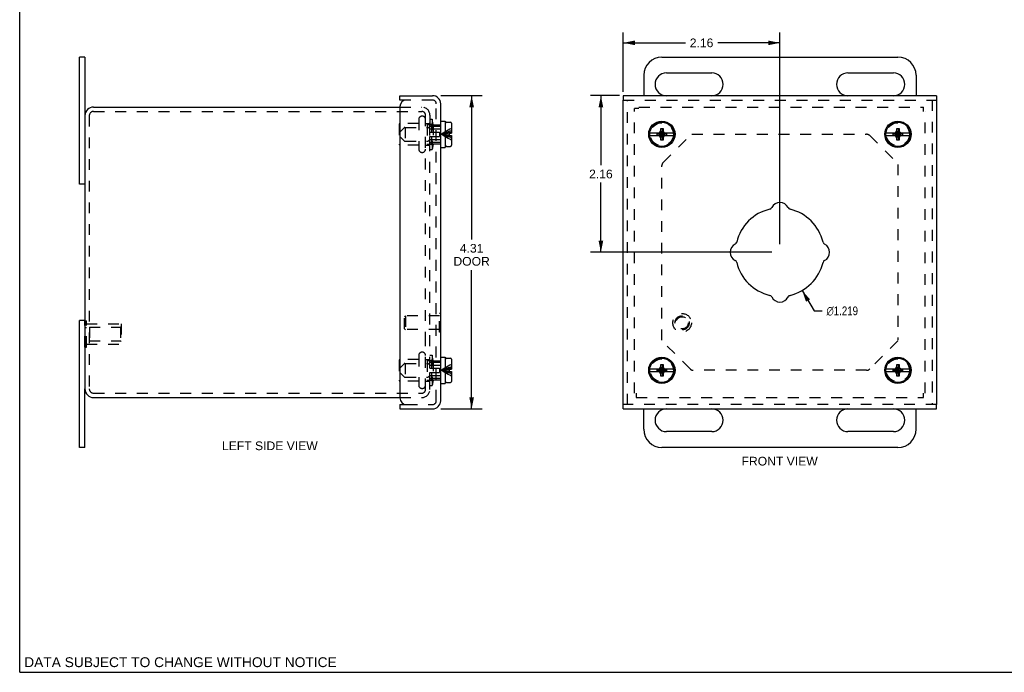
# Model space of a CAD drawing. Header units: inches. Extents: x 0 to 27.1, y 0 to 17.5.
# Tile 1 of 3: x 0 to 13.6, y 0 to 9. Entities that reach past the tile are written whole.
import ezdxf

# ---------------------------------------------------------------- set-up
doc = ezdxf.new("R2010")
doc.units = ezdxf.units.IN
doc.header["$LTSCALE"] = 1.49114
doc.header["$MEASUREMENT"] = 0
doc.linetypes.add('HIDDEN', pattern=[0.2, 0.1, -0.1])
doc.layers.get('0').update_dxf_attribs({"linetype": 'CONTINUOUS'})
for name, color, linetype in [('DEFAULT_2', 8, 'HIDDEN'), ('DIMENSIONS', 7, 'CONTINUOUS'), ('DOOR_ASSEMBLY', 7, 'CONTINUOUS')]:
    doc.layers.add(name, color=color, linetype=linetype)
doc.styles.get("Standard").update_dxf_attribs({"font": 'arial.ttf'})
doc.styles.add('TEXTSTYLE_1', font='gdt', dxfattribs={"width": 0.8})
doc.dimstyles.new('DIMSTYLE_1', dxfattribs={"dimtxt": 0.11961, "dimasz": 0.15948, "dimexe": 0.09, "dimexo": 0.07, "dimgap": 0.09, "dimtad": 0, "dimtih": 1, "dimtoh": 1, "dimdec": 3, "dimzin": 4, "dimdsep": 46, "dimtxsty": 'Standard', "dimblk": '_FILLED', "dimblk1": '_FILLED', "dimblk2": '_FILLED', "dimcen": 0.09, "dimadec": 3, "dimazin": 1, "dimtfac": 1, "dimtdec": 3, "dimtofl": 0, "dimtmove": 0, "dimatfit": 1, "dimldrblk": '_FILLED', "dimfxl": 0, "dimtolj": 1, "dimtzin": 4, "dimarcsym": 0})
doc.dimstyles.new('DIMSTYLE_2', dxfattribs={"dimtxt": 0.11961, "dimasz": 0.15948, "dimexe": 0.09, "dimexo": 0.07, "dimgap": 0.0375, "dimtad": 0, "dimtih": 1, "dimtoh": 1, "dimzin": 4, "dimdsep": 46, "dimtxsty": 'Standard', "dimblk": '_FILLED', "dimblk1": '_FILLED', "dimblk2": '_FILLED', "dimcen": 0.09, "dimadec": 3, "dimazin": 1, "dimtfac": 1, "dimtdec": 3, "dimtofl": 0, "dimtmove": 0, "dimatfit": 3, "dimldrblk": '_FILLED', "dimfxl": 0, "dimtolj": 1, "dimtzin": 4, "dimarcsym": 0})

# ---------------------------------------------------------------- blocks, each defined once
blk = doc.blocks.new('_FILLED')
at = {"color": 0, "linetype": 'ByBlock'}
blk.add_solid([(0, 0), (-1, 0.2), (-1, -0.2)], dxfattribs=at)
blk = doc.blocks.new('*D1')
at = {"layer": 'DIMENSIONS', "color": 2, "linetype": 'Continuous'}
for p, q in [((10.773, 5.257), (10.937, 4.977)), ((10.937, 4.977), (11.048, 4.977))]:
    blk.add_line(p, q, dxfattribs=at)
at = {"layer": 'DIMENSIONS', "color": 2, "linetype": 'Continuous', "xscale": 0.1594802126, "yscale": 0.1594802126, "zscale": 0.1594802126, "rotation": 120.2599769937}
blk.add_blockref('_FILLED', (10.773, 5.257), dxfattribs=at)
at = {"layer": 'DIMENSIONS', "color": 2, "linetype": 'Continuous', "insert": (11.108, 5.037), "char_height": 0.11961, "width": 0.57745, "attachment_point": 1, "line_spacing_factor": 0.9, "style": 'TEXTSTYLE_1'}
blk.add_mtext('{\\fgdt;n}\\fArial;1.219', dxfattribs=at)
blk = doc.blocks.new('*D2')
at = {"layer": 'DIMENSIONS', "color": 2, "linetype": 'Continuous'}
for p, q in [((5.796, 7.94), (6.365, 7.94)), ((6.222, 7.94), (6.222, 5.958)), ((6.222, 3.627), (6.222, 5.539)), ((5.796, 3.627), (6.365, 3.627))]:
    blk.add_line(p, q, dxfattribs=at)
at = {"layer": 'DIMENSIONS', "color": 2, "linetype": 'Continuous', "xscale": 0.1594802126, "yscale": 0.1594802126, "zscale": 0.1594802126}
for p, rotation in [((6.222, 7.94), 90), ((6.222, 3.627), 270)]:
    blk.add_blockref('_FILLED', p, dxfattribs=dict(at, rotation=rotation))
at = {"layer": 'DIMENSIONS', "color": 2, "linetype": 'Continuous', "insert": (6.222, 5.898), "char_height": 0.1196, "width": 0.50067, "attachment_point": 2, "line_spacing_factor": 0.9}
blk.add_mtext('4.31\\PDOOR', dxfattribs=at)
blk = doc.blocks.new('*D12')
at = {"layer": 'DIMENSIONS', "color": 2, "linetype": 'Continuous'}
for p, q in [((8.258, 7.94), (7.858, 7.94)), ((8.002, 7.94), (8.002, 6.981)), ((8.002, 5.783), (8.002, 6.742)), ((10.355, 5.783), (7.858, 5.783))]:
    blk.add_line(p, q, dxfattribs=at)
at = {"layer": 'DIMENSIONS', "color": 2, "linetype": 'Continuous', "xscale": 0.1594802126, "yscale": 0.1594802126, "zscale": 0.1594802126}
for p, rotation in [((8.002, 7.94), 90), ((8.002, 5.783), 270)]:
    blk.add_blockref('_FILLED', p, dxfattribs=dict(at, rotation=rotation))
at = {"layer": 'DIMENSIONS', "color": 2, "linetype": 'Continuous', "insert": (8.002, 6.921), "char_height": 0.1196, "width": 0.32504, "attachment_point": 2, "line_spacing_factor": 0.9}
blk.add_mtext('2.16', dxfattribs=at)
blk = doc.blocks.new('*D13')
at = {"layer": 'DIMENSIONS', "color": 2, "linetype": 'Continuous'}
for p, q in [((8.31, 7.991), (8.31, 8.811)), ((10.466, 5.895), (10.466, 8.811)), ((8.31, 8.667), (9.166, 8.667)), ((10.466, 8.667), (9.61, 8.667))]:
    blk.add_line(p, q, dxfattribs=at)
at = {"layer": 'DIMENSIONS', "color": 2, "linetype": 'Continuous', "xscale": 0.1594802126, "yscale": 0.1594802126, "zscale": 0.1594802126, "rotation": 180}
blk.add_blockref('_FILLED', (8.31, 8.667), dxfattribs=at)
at = {"layer": 'DIMENSIONS', "color": 2, "linetype": 'Continuous', "xscale": 0.1594802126, "yscale": 0.1594802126, "zscale": 0.1594802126}
blk.add_blockref('_FILLED', (10.466, 8.667), dxfattribs=at)
at = {"layer": 'DIMENSIONS', "color": 2, "linetype": 'Continuous', "insert": (9.388, 8.727), "char_height": 0.1196, "width": 0.32504, "attachment_point": 2, "line_spacing_factor": 0.9}
blk.add_mtext('2.16', dxfattribs=at)

msp = doc.modelspace()

# ---------------------------------------------------------------- linework, layer by layer
at = {"color": 7, "linetype": 'Continuous'}
for p, q in [((0, 0), (0, 17.5428)), ((0.8979, 8.4708), (0.8229, 8.4708)), ((0.8979, 8.4708), (0.8979, 7.6633)), ((8.8413, 8.4708), (12.0913, 8.4708)), ((8.5913, 8.2208), (8.5913, 7.9396)), ((8.9038, 8.2521), (9.5288, 8.2521)), ((11.4038, 8.2521), (12.0288, 8.2521)), ((12.3413, 8.2208), (12.3413, 7.9396)), ((9.5288, 7.9396), (8.9038, 7.9396)), ((12.0288, 7.9396), (11.4038, 7.9396)), ((0.8979, 6.7208), (0.8229, 6.7208)), ((0.8979, 4.8458), (0.8229, 4.8458)), ((0.8979, 3.0958), (0.8979, 3.9033)), ((8.5913, 3.3458), (8.5913, 3.6271)), ((8.9038, 3.6271), (9.5288, 3.6271)), ((11.4038, 3.6271), (12.0288, 3.6271)), ((12.3413, 3.3458), (12.3413, 3.6271)), ((9.5288, 3.3146), (8.9038, 3.3146)), ((12.0288, 3.3146), (11.4038, 3.3146)), ((0.8979, 3.0958), (0.8229, 3.0958)), ((12.0913, 3.0958), (8.8413, 3.0958)), ((0, 0), (27.1116, 0))]:
    msp.add_line(p, q, dxfattribs=at)
at = {"color": 3, "linetype": 'Continuous'}
for p, q in [((0.8229, 6.7208), (0.8229, 8.4708)), ((1.0179, 7.7833), (5.2359, 7.7833)), ((0.8979, 7.6633), (0.8979, 3.9033)), ((0.8229, 3.0958), (0.8229, 4.8458)), ((1.0179, 3.7833), (5.2359, 3.7833))]:
    msp.add_line(p, q, dxfattribs=at)
at = {"color": 7, "linetype": 'Continuous'}
for centre, radius, start, end in [((8.8413, 8.2208), 0.25, 90, 180), ((12.0913, 8.2208), 0.25, 0, 90), ((8.9038, 8.0958), 0.1562, 90, 270), ((9.5288, 8.0958), 0.1562, 270, 90), ((11.4038, 8.0958), 0.1562, 90, 270), ((12.0288, 8.0958), 0.1562, 270, 90), ((8.9038, 3.4708), 0.1562, 90, 270), ((9.5288, 3.4708), 0.1562, 270, 90), ((11.4038, 3.4708), 0.1562, 90, 270), ((12.0288, 3.4708), 0.1562, 270, 90), ((8.8413, 3.3458), 0.25, 180, 270), ((12.0913, 3.3458), 0.25, 270, 360)]:
    msp.add_arc(centre, radius, start, end, dxfattribs=at)
at = {"color": 3, "linetype": 'Continuous'}
for centre, start, end in [((1.0179, 7.6633), 90, 180), ((1.0179, 3.9033), 180, 270)]:
    msp.add_arc(centre, 0.12, start, end, dxfattribs=at)
at = {"layer": 'DEFAULT_2', "color": 8, "linetype": 'HIDDEN'}
for p, q in [((5.2359, 7.7833), (5.5359, 7.7833)), ((8.4663, 3.8433), (8.4663, 7.7613)), ((8.5263, 7.7613), (8.4663, 7.7613)), ((8.5263, 7.7833), (12.4443, 7.7833)), ((12.4443, 7.7233), (12.4443, 7.7833)), ((0.9579, 7.6633), (0.9579, 3.9033)), ((1.0179, 7.7233), (5.5359, 7.7233)), ((5.4934, 7.6121), (5.4934, 7.2046)), ((5.5417, 7.6583), (5.5397, 7.6583)), ((5.5879, 4.5396), (5.5879, 7.6713)), ((5.6479, 7.6713), (5.6479, 7.5443)), ((5.6479, 7.6158), (5.6779, 7.6158)), ((5.6779, 7.6158), (5.6779, 7.2008)), ((5.6935, 7.5433), (5.6779, 7.6158)), ((12.4663, 3.8433), (12.4663, 7.7233)), ((5.2254, 7.5463), (5.2254, 7.2703)), ((5.4934, 7.5563), (5.2354, 7.5563)), ((5.3079, 7.5033), (5.6079, 7.5033)), ((5.3079, 7.5033), (5.3079, 7.3133)), ((5.5879, 7.5563), (5.6379, 7.5563)), ((5.6079, 7.5383), (5.6079, 7.2783)), ((5.6129, 7.5433), (5.6935, 7.5433)), ((5.6479, 7.39), (5.6479, 7.5443)), ((5.6935, 7.5433), (5.6935, 7.2733)), ((5.6479, 3.8953), (5.6479, 7.39)), ((8.8596, 7.0204), (9.2452, 7.406)), ((9.2555, 7.4083), (11.6591, 7.4083)), ((11.7033, 7.39), (12.0889, 7.0044)), ((5.4934, 7.2603), (5.2354, 7.2603)), ((5.3079, 7.3133), (5.6079, 7.3133)), ((5.5879, 7.2603), (5.6379, 7.2603)), ((5.6129, 7.2733), (5.6935, 7.2733)), ((5.6479, 7.2008), (5.6779, 7.2008)), ((5.6935, 7.2733), (5.6779, 7.2008)), ((5.5417, 7.1583), (5.5397, 7.1583)), ((8.8413, 4.5726), (8.8413, 6.9762)), ((12.0913, 6.9941), (12.0913, 4.5726)), ((0.8975, 4.4782), (0.8975, 4.8384)), ((0.8975, 4.8384), (0.9185, 4.8384)), ((0.8975, 4.7484), (0.9185, 4.7484)), ((0.9185, 4.4782), (0.9185, 4.8384)), ((0.9185, 4.7983), (1.3975, 4.7983)), ((0.96, 4.7533), (0.96, 4.5633)), ((0.96, 4.7533), (1.3875, 4.7533)), ((1.3875, 4.7533), (1.3975, 4.7633)), ((1.3875, 4.7533), (1.3875, 4.5633)), ((1.3975, 4.7983), (1.3975, 4.5183)), ((0.8975, 4.5682), (0.9185, 4.5682)), ((0.8975, 4.4782), (0.9185, 4.4782)), ((0.9185, 4.5183), (1.3975, 4.5183)), ((0.96, 4.5633), (1.3875, 4.5633)), ((1.3875, 4.5633), (1.3975, 4.5533)), ((5.5879, 3.8953), (5.5879, 4.5396)), ((9.2292, 4.1766), (8.8436, 4.5622)), ((12.0889, 4.5622), (11.7033, 4.1766)), ((5.4934, 4.3621), (5.4934, 3.9546)), ((5.5417, 4.4083), (5.5397, 4.4083)), ((5.6479, 4.3658), (5.6779, 4.3658)), ((5.6935, 4.2933), (5.6779, 4.3658)), ((5.6779, 4.3658), (5.6779, 3.9508)), ((5.2254, 4.2963), (5.2254, 4.0203)), ((5.4934, 4.3063), (5.2354, 4.3063)), ((5.3079, 4.2533), (5.6079, 4.2533)), ((5.3079, 4.2533), (5.3079, 4.0633)), ((5.5879, 4.3063), (5.6379, 4.3063)), ((5.6079, 4.2883), (5.6079, 4.0283)), ((5.6129, 4.2933), (5.6935, 4.2933)), ((5.6935, 4.2933), (5.6935, 4.0233)), ((11.6591, 4.1583), (9.2734, 4.1583)), ((5.4934, 4.0103), (5.2354, 4.0103)), ((5.3079, 4.0633), (5.6079, 4.0633)), ((5.5879, 4.0103), (5.6379, 4.0103)), ((5.6129, 4.0233), (5.6935, 4.0233)), ((5.6479, 3.9508), (5.6779, 3.9508)), ((5.6935, 4.0233), (5.6779, 3.9508)), ((1.0179, 3.8433), (5.5359, 3.8433)), ((5.5417, 3.9083), (5.5397, 3.9083)), ((8.4883, 3.8433), (8.4883, 3.7833)), ((12.4443, 3.7833), (12.4443, 3.8433)), ((5.2359, 3.7833), (5.5359, 3.7833)), ((8.4883, 3.7833), (12.4443, 3.7833))]:
    msp.add_line(p, q, dxfattribs=at)
for centre in [(8.8413, 7.4083), (12.0913, 7.4083), (8.8413, 4.1583), (12.0913, 4.1583)]:
    msp.add_circle(centre, 0.1585, dxfattribs=at)
for centre, radius, start, end in [((5.5359, 7.6713), 0.112, 0, 90), ((1.0179, 7.6633), 0.06, 90, 180), ((5.5397, 7.6121), 0.0462, 90, 180), ((5.5359, 7.6713), 0.052, 0, 90), ((5.5417, 7.6121), 0.0462, 0, 90), ((5.2354, 7.5463), 0.01, 90, 180), ((5.6129, 7.5383), 0.005, 90, 180.00005), ((5.6379, 7.5663), 0.01, 270, 359.99999), ((11.6591, 7.3458), 0.0625, 45, 90), ((5.2354, 7.2703), 0.01, 180, 270), ((5.5397, 7.2046), 0.0462, 180, 270), ((5.5417, 7.2046), 0.0462, 270, 360), ((5.6129, 7.2783), 0.005, 179.99995, 270), ((5.6379, 7.2503), 0.01, 0.00001, 90), ((8.9038, 6.9762), 0.0625, 135, 180), ((5.5397, 4.3621), 0.0462, 90, 180), ((5.5417, 4.3621), 0.0462, 0, 90), ((5.2354, 4.2963), 0.01, 90, 180), ((5.6129, 4.2883), 0.005, 90, 180.00005), ((5.6379, 4.3163), 0.01, 270, 359.99999), ((9.2734, 4.2208), 0.0625, 225, 270), ((11.6591, 4.2208), 0.0625, 270, 315), ((5.2354, 4.0203), 0.01, 180, 270), ((5.5397, 3.9546), 0.0462, 180, 270), ((5.5417, 3.9546), 0.0462, 270, 360), ((5.6129, 4.0283), 0.005, 179.99995, 270), ((5.6379, 4.0003), 0.01, 0.00001, 90), ((1.0179, 3.9033), 0.06, 180, 270), ((5.5359, 3.8953), 0.112, 270, 360), ((5.5359, 3.8953), 0.052, 270, 360)]:
    msp.add_arc(centre, radius, start, end, dxfattribs=at)
at = {"layer": 'DOOR_ASSEMBLY', "color": 7, "linetype": 'Continuous'}
for p, q in [((5.2359, 7.8796), (5.2359, 7.9396)), ((5.3259, 7.8796), (5.2359, 7.8796)), ((8.31, 7.9396), (8.31, 7.8796)), ((12.6225, 7.9396), (12.6225, 7.8796)), ((5.7959, 7.5893), (5.8584, 7.5893)), ((5.8584, 7.5893), (5.8584, 7.2273)), ((5.8584, 7.4813), (5.8634, 7.4813)), ((5.8634, 7.2563), (5.8634, 7.5603)), ((5.8784, 7.5753), (5.9314, 7.5753)), ((5.9464, 7.5603), (5.9464, 7.4248)), ((8.8248, 7.3283), (8.8578, 7.4883)), ((8.8248, 7.4553), (8.8248, 7.4883)), ((8.8578, 7.3283), (8.8248, 7.4883)), ((8.8248, 7.4883), (8.8578, 7.4883)), ((8.8578, 7.4883), (8.8578, 7.4553)), ((12.0748, 7.3283), (12.1078, 7.4883)), ((12.0748, 7.4553), (12.0748, 7.4883)), ((12.0748, 7.4883), (12.1078, 7.4883)), ((12.1078, 7.3283), (12.0748, 7.4883)), ((12.1078, 7.4883), (12.1078, 7.4553)), ((5.8584, 7.3353), (5.8634, 7.3353)), ((5.9134, 7.4248), (5.9464, 7.4248)), ((5.9134, 7.4248), (5.9134, 7.3918)), ((5.9134, 7.3918), (5.9464, 7.3918)), ((5.9464, 7.3918), (5.9464, 7.2563)), ((8.8087, 7.4248), (8.6751, 7.4248)), ((8.6751, 7.3918), (8.8087, 7.3918)), ((8.7765, 7.395), (8.7765, 7.4217)), ((8.7765, 7.4217), (8.906, 7.395)), ((8.7765, 7.4217), (8.8032, 7.4217)), ((8.7765, 7.395), (8.906, 7.4217)), ((8.8032, 7.395), (8.7765, 7.395)), ((8.7943, 7.4248), (8.8136, 7.436)), ((8.8136, 7.3806), (8.7943, 7.3918)), ((8.8032, 7.4217), (8.8087, 7.4248)), ((8.8032, 7.395), (8.8793, 7.4217)), ((8.8032, 7.4217), (8.8793, 7.395)), ((8.8087, 7.3918), (8.8032, 7.395)), ((8.8136, 7.436), (8.8248, 7.4553)), ((8.8136, 7.3806), (8.8689, 7.436)), ((8.8689, 7.3806), (8.8136, 7.436)), ((8.8248, 7.3613), (8.8136, 7.3806)), ((8.8248, 7.3613), (8.8578, 7.4553)), ((8.8578, 7.3613), (8.8248, 7.4553)), ((8.8248, 7.3283), (8.8248, 7.3613)), ((8.8578, 7.3283), (8.8248, 7.3283)), ((8.8578, 7.4553), (8.8689, 7.436)), ((8.8689, 7.3806), (8.8578, 7.3613)), ((8.8578, 7.3613), (8.8578, 7.3283)), ((8.8689, 7.436), (8.8883, 7.4248)), ((8.8883, 7.3918), (8.8689, 7.3806)), ((8.8738, 7.4248), (8.8793, 7.4217)), ((9.0074, 7.4248), (8.8738, 7.4248)), ((8.8793, 7.395), (8.8738, 7.3918)), ((8.8738, 7.3918), (9.0074, 7.3918)), ((8.8793, 7.4217), (8.906, 7.4217)), ((8.906, 7.395), (8.8793, 7.395)), ((8.906, 7.4217), (8.906, 7.395)), ((12.0587, 7.4248), (11.9251, 7.4248)), ((11.9251, 7.3918), (12.0587, 7.3918)), ((12.0265, 7.395), (12.156, 7.4217)), ((12.0265, 7.395), (12.0265, 7.4217)), ((12.0265, 7.4217), (12.0532, 7.4217)), ((12.0265, 7.4217), (12.156, 7.395)), ((12.0532, 7.395), (12.0265, 7.395)), ((12.0443, 7.4248), (12.0636, 7.436)), ((12.0636, 7.3806), (12.0443, 7.3918)), ((12.0532, 7.4217), (12.0587, 7.4248)), ((12.0532, 7.395), (12.1293, 7.4217)), ((12.0532, 7.4217), (12.1293, 7.395)), ((12.0587, 7.3918), (12.0532, 7.395)), ((12.0636, 7.436), (12.0748, 7.4553)), ((12.0636, 7.3806), (12.1189, 7.436)), ((12.0636, 7.436), (12.1189, 7.3806)), ((12.0748, 7.3613), (12.0636, 7.3806)), ((12.0748, 7.3613), (12.1078, 7.4553)), ((12.1078, 7.3613), (12.0748, 7.4553)), ((12.0748, 7.3283), (12.0748, 7.3613)), ((12.1078, 7.3283), (12.0748, 7.3283)), ((12.1078, 7.4553), (12.1189, 7.436)), ((12.1189, 7.3806), (12.1078, 7.3613)), ((12.1078, 7.3613), (12.1078, 7.3283)), ((12.1189, 7.436), (12.1383, 7.4248)), ((12.1383, 7.3918), (12.1189, 7.3806)), ((12.2574, 7.4248), (12.1238, 7.4248)), ((12.1238, 7.4248), (12.1293, 7.4217)), ((12.1293, 7.395), (12.1238, 7.3918)), ((12.1238, 7.3918), (12.2574, 7.3918)), ((12.1293, 7.4217), (12.156, 7.4217)), ((12.156, 7.395), (12.1293, 7.395)), ((12.156, 7.4217), (12.156, 7.395)), ((5.7959, 7.2273), (5.8584, 7.2273)), ((5.8784, 7.2413), (5.9314, 7.2413)), ((5.7999, 4.9401), (5.7959, 4.9401)), ((5.7999, 4.6841), (5.7999, 4.9401)), ((5.7999, 4.6841), (5.7959, 4.6841)), ((5.7959, 4.3393), (5.8584, 4.3393)), ((5.8584, 4.3393), (5.8584, 3.9773)), ((5.8584, 4.2313), (5.8634, 4.2313)), ((5.8634, 4.0063), (5.8634, 4.3103)), ((5.8784, 4.3253), (5.9314, 4.3253)), ((5.9464, 4.3103), (5.9464, 4.1748)), ((8.8136, 4.186), (8.8248, 4.2053)), ((8.8578, 4.0783), (8.8248, 4.2383)), ((8.8248, 4.2053), (8.8248, 4.2383)), ((8.8248, 4.2383), (8.8578, 4.2383)), ((8.8248, 4.0783), (8.8578, 4.2383)), ((8.8578, 4.1113), (8.8248, 4.2053)), ((8.8248, 4.1113), (8.8578, 4.2053)), ((8.8578, 4.2383), (8.8578, 4.2053)), ((8.8578, 4.2053), (8.8689, 4.186)), ((12.0636, 4.186), (12.0748, 4.2053)), ((12.0748, 4.2383), (12.1078, 4.2383)), ((12.1078, 4.0783), (12.0748, 4.2383)), ((12.0748, 4.2053), (12.0748, 4.2383)), ((12.0748, 4.0783), (12.1078, 4.2383)), ((12.1078, 4.1113), (12.0748, 4.2053)), ((12.0748, 4.1113), (12.1078, 4.2053)), ((12.1078, 4.2383), (12.1078, 4.2053)), ((12.1078, 4.2053), (12.1189, 4.186)), ((5.8584, 4.0853), (5.8634, 4.0853)), ((5.9134, 4.1748), (5.9464, 4.1748)), ((5.9134, 4.1748), (5.9134, 4.1418)), ((5.9134, 4.1418), (5.9464, 4.1418)), ((5.9464, 4.1418), (5.9464, 4.0063)), ((8.8087, 4.1748), (8.6751, 4.1748)), ((8.6751, 4.1418), (8.8087, 4.1418)), ((8.7765, 4.1717), (8.906, 4.145)), ((8.7765, 4.145), (8.7765, 4.1717)), ((8.7765, 4.1717), (8.8032, 4.1717)), ((8.7765, 4.145), (8.906, 4.1717)), ((8.8032, 4.145), (8.7765, 4.145)), ((8.7943, 4.1748), (8.8136, 4.186)), ((8.8136, 4.1306), (8.7943, 4.1418)), ((8.8032, 4.1717), (8.8087, 4.1748)), ((8.8032, 4.1717), (8.8793, 4.145)), ((8.8032, 4.145), (8.8793, 4.1717)), ((8.8087, 4.1418), (8.8032, 4.145)), ((8.8136, 4.186), (8.8689, 4.1306)), ((8.8136, 4.1306), (8.8689, 4.186)), ((8.8248, 4.1113), (8.8136, 4.1306)), ((8.8248, 4.0783), (8.8248, 4.1113)), ((8.8578, 4.0783), (8.8248, 4.0783)), ((8.8689, 4.1306), (8.8578, 4.1113)), ((8.8578, 4.1113), (8.8578, 4.0783)), ((8.8689, 4.186), (8.8883, 4.1748)), ((8.8883, 4.1418), (8.8689, 4.1306)), ((8.8738, 4.1748), (8.8793, 4.1717)), ((9.0074, 4.1748), (8.8738, 4.1748)), ((8.8793, 4.145), (8.8738, 4.1418)), ((8.8738, 4.1418), (9.0074, 4.1418)), ((8.8793, 4.1717), (8.906, 4.1717)), ((8.906, 4.145), (8.8793, 4.145)), ((8.906, 4.1717), (8.906, 4.145)), ((12.0587, 4.1748), (11.9251, 4.1748)), ((11.9251, 4.1418), (12.0587, 4.1418)), ((12.0265, 4.145), (12.156, 4.1717)), ((12.0265, 4.1717), (12.0532, 4.1717)), ((12.0265, 4.1717), (12.156, 4.145)), ((12.0265, 4.145), (12.0265, 4.1717)), ((12.0532, 4.145), (12.0265, 4.145)), ((12.0443, 4.1748), (12.0636, 4.186)), ((12.0636, 4.1306), (12.0443, 4.1418)), ((12.0532, 4.1717), (12.0587, 4.1748)), ((12.0532, 4.1717), (12.1293, 4.145)), ((12.0532, 4.145), (12.1293, 4.1717)), ((12.0587, 4.1418), (12.0532, 4.145)), ((12.0636, 4.186), (12.1189, 4.1306)), ((12.0636, 4.1306), (12.1189, 4.186)), ((12.0748, 4.1113), (12.0636, 4.1306)), ((12.0748, 4.0783), (12.0748, 4.1113)), ((12.1078, 4.0783), (12.0748, 4.0783)), ((12.1189, 4.1306), (12.1078, 4.1113)), ((12.1078, 4.1113), (12.1078, 4.0783)), ((12.1189, 4.186), (12.1383, 4.1748)), ((12.1383, 4.1418), (12.1189, 4.1306)), ((12.2574, 4.1748), (12.1238, 4.1748)), ((12.1238, 4.1748), (12.1293, 4.1717)), ((12.1293, 4.145), (12.1238, 4.1418)), ((12.1238, 4.1418), (12.2574, 4.1418)), ((12.1293, 4.1717), (12.156, 4.1717)), ((12.156, 4.145), (12.1293, 4.145)), ((12.156, 4.1717), (12.156, 4.145)), ((5.7959, 3.9773), (5.8584, 3.9773)), ((5.8784, 3.9913), (5.9314, 3.9913)), ((5.2359, 3.6871), (5.3259, 3.6871)), ((5.2359, 3.6871), (5.2359, 3.6271)), ((8.31, 3.6271), (8.31, 3.6871)), ((12.6225, 3.6271), (12.6225, 3.6871))]:
    msp.add_line(p, q, dxfattribs=at)
at = {"layer": 'DOOR_ASSEMBLY', "color": 3, "linetype": 'Continuous'}
for p, q in [((5.2359, 7.9396), (5.6839, 7.9396)), ((12.6225, 7.9396), (8.31, 7.9396)), ((8.31, 3.6871), (8.31, 7.8796)), ((12.6225, 7.8796), (12.6225, 3.6871)), ((5.2359, 7.7896), (5.2359, 3.7771)), ((5.7959, 3.7391), (5.7959, 7.8276)), ((5.2359, 3.6271), (5.6839, 3.6271)), ((8.31, 3.6271), (12.6225, 3.6271))]:
    msp.add_line(p, q, dxfattribs=at)
at = {"layer": 'DOOR_ASSEMBLY', "color": 8, "linetype": 'HIDDEN'}
for p, q in [((5.6839, 7.8796), (5.3259, 7.8796)), ((8.31, 7.8796), (12.6225, 7.8796)), ((8.37, 3.6871), (8.37, 7.8796)), ((12.5625, 7.8796), (12.5625, 3.6871)), ((5.7359, 3.7391), (5.7359, 7.8276)), ((5.2364, 7.4413), (5.2931, 7.4979)), ((5.3037, 7.5023), (5.6172, 7.5023)), ((5.6401, 7.4857), (5.6278, 7.4979)), ((5.6484, 7.5288), (5.6709, 7.5513)), ((5.6484, 7.4383), (5.6484, 7.5288)), ((5.6484, 7.5183), (5.8584, 7.5183)), ((5.6507, 7.4813), (5.8584, 7.4813)), ((5.6709, 7.5513), (5.6709, 7.4383)), ((5.6709, 7.5383), (5.7959, 7.5383)), ((5.2364, 7.3753), (5.2364, 7.4413)), ((5.2364, 7.3753), (5.2931, 7.3187)), ((5.6401, 7.3309), (5.6278, 7.3187)), ((5.6484, 7.4383), (5.7784, 7.4383)), ((5.6484, 7.3783), (5.7784, 7.3783)), ((5.6484, 7.2878), (5.6484, 7.3783)), ((5.6507, 7.3353), (5.8584, 7.3353)), ((5.6709, 7.3783), (5.6709, 7.2653)), ((5.7784, 7.4383), (5.7784, 7.3783)), ((5.8779, 7.4177), (5.8605, 7.4155)), ((5.8779, 7.3989), (5.8605, 7.4011)), ((5.3037, 7.3143), (5.6172, 7.3143)), ((5.6484, 7.2983), (5.8584, 7.2983)), ((5.6484, 7.2878), (5.6709, 7.2653)), ((5.6709, 7.2783), (5.7959, 7.2783)), ((5.2999, 4.8961), (5.3099, 4.9061)), ((5.2999, 4.7281), (5.2999, 4.8961)), ((5.7819, 4.9061), (5.3099, 4.9061)), ((5.3099, 4.9061), (5.3099, 4.7181)), ((5.7959, 4.9401), (5.7819, 4.9401)), ((5.7819, 4.6841), (5.7819, 4.9401)), ((5.2999, 4.7281), (5.3099, 4.7181)), ((5.7819, 4.7181), (5.3099, 4.7181)), ((5.7959, 4.6841), (5.7819, 4.6841)), ((5.2364, 4.1913), (5.2931, 4.2479)), ((5.3037, 4.2523), (5.6172, 4.2523)), ((5.6401, 4.2357), (5.6278, 4.2479)), ((5.6484, 4.2788), (5.6709, 4.3013)), ((5.6484, 4.1883), (5.6484, 4.2788)), ((5.6484, 4.2683), (5.8584, 4.2683)), ((5.6507, 4.2313), (5.8584, 4.2313)), ((5.6709, 4.3013), (5.6709, 4.1883)), ((5.6709, 4.2883), (5.7959, 4.2883)), ((5.2364, 4.1253), (5.2364, 4.1913)), ((5.2364, 4.1253), (5.2931, 4.0687)), ((5.6401, 4.0809), (5.6278, 4.0687)), ((5.6484, 4.1883), (5.7784, 4.1883)), ((5.6484, 4.1283), (5.7784, 4.1283)), ((5.6484, 4.0378), (5.6484, 4.1283)), ((5.6507, 4.0853), (5.8584, 4.0853)), ((5.6709, 4.1283), (5.6709, 4.0153)), ((5.7784, 4.1883), (5.7784, 4.1283)), ((5.8779, 4.1677), (5.8605, 4.1655)), ((5.8779, 4.1489), (5.8605, 4.1511)), ((5.3037, 4.0643), (5.6172, 4.0643)), ((5.6484, 4.0483), (5.8584, 4.0483)), ((5.6484, 4.0378), (5.6709, 4.0153)), ((5.6709, 4.0283), (5.7959, 4.0283)), ((5.3259, 3.6871), (5.6839, 3.6871)), ((12.6225, 3.6871), (8.31, 3.6871))]:
    msp.add_line(p, q, dxfattribs=at)
for points in [[(5.9464, 7.4883), (5.9227, 7.4776), (5.8993, 7.4658), (5.8763, 7.453)], [(5.9464, 7.4553), (5.9227, 7.449), (5.8993, 7.4421), (5.8763, 7.4345), (5.8536, 7.4264), (5.8314, 7.4177), (5.8094, 7.4083)], [(5.8763, 7.453), (5.8536, 7.4391), (5.8314, 7.4242), (5.8094, 7.4083)], [(5.9464, 7.436), (5.9227, 7.4323), (5.8993, 7.4282), (5.8763, 7.4237), (5.8536, 7.419), (5.8314, 7.4138), (5.8094, 7.4083)], [(5.8605, 7.4155), (5.8432, 7.4133), (5.8262, 7.4108), (5.8094, 7.4083)], [(5.8605, 7.4011), (5.8432, 7.4034), (5.8262, 7.4058), (5.8094, 7.4083)], [(5.9464, 7.3806), (5.9227, 7.3844), (5.8993, 7.3884), (5.8763, 7.3929), (5.8536, 7.3977), (5.8314, 7.4028), (5.8094, 7.4083)], [(5.8763, 7.3821), (5.8536, 7.3902), (5.8314, 7.399), (5.8094, 7.4083)], [(5.8763, 7.3637), (5.8536, 7.3775), (5.8314, 7.3924), (5.8094, 7.4083)], [(5.9464, 7.3613), (5.9227, 7.3676), (5.8993, 7.3745), (5.8763, 7.3821)], [(5.9464, 7.3283), (5.9227, 7.3391), (5.8993, 7.3508), (5.8763, 7.3637)], [(5.9134, 7.4217), (5.8956, 7.4197), (5.8779, 7.4177)], [(5.9134, 7.395), (5.8956, 7.3969), (5.8779, 7.3989)], [(5.9464, 4.2053), (5.9227, 4.199), (5.8993, 4.1921), (5.8763, 4.1845), (5.8536, 4.1764), (5.8314, 4.1677), (5.8094, 4.1583)], [(5.8763, 4.203), (5.8536, 4.1891), (5.8314, 4.1742), (5.8094, 4.1583)], [(5.9464, 4.2383), (5.9227, 4.2276), (5.8993, 4.2158), (5.8763, 4.203)], [(5.9464, 4.186), (5.9227, 4.1823), (5.8993, 4.1782), (5.8763, 4.1737), (5.8536, 4.169), (5.8314, 4.1638), (5.8094, 4.1583)], [(5.8605, 4.1655), (5.8432, 4.1633), (5.8262, 4.1608), (5.8094, 4.1583)], [(5.8605, 4.1511), (5.8432, 4.1534), (5.8262, 4.1558), (5.8094, 4.1583)], [(5.9464, 4.1306), (5.9227, 4.1344), (5.8993, 4.1384), (5.8763, 4.1429), (5.8536, 4.1477), (5.8314, 4.1528), (5.8094, 4.1583)], [(5.9464, 4.1113), (5.9227, 4.1176), (5.8993, 4.1245), (5.8763, 4.1321), (5.8536, 4.1402), (5.8314, 4.149), (5.8094, 4.1583)], [(5.8763, 4.1137), (5.8536, 4.1275), (5.8314, 4.1424), (5.8094, 4.1583)], [(5.9464, 4.0783), (5.9227, 4.0891), (5.8993, 4.1008), (5.8763, 4.1137)], [(5.9134, 4.1717), (5.8956, 4.1697), (5.8779, 4.1677)], [(5.9134, 4.145), (5.8956, 4.1469), (5.8779, 4.1489)]]:
    msp.add_lwpolyline(points, dxfattribs=at)
at = {"layer": 'DOOR_ASSEMBLY', "color": 7, "linetype": 'Continuous'}
for centre, radius in [((8.8413, 7.4083), 0.181), ((8.8413, 7.4083), 0.167), ((12.0913, 7.4083), 0.181), ((12.0913, 7.4083), 0.167), ((8.8413, 4.1583), 0.181), ((12.0913, 4.1583), 0.181), ((8.8413, 4.1583), 0.167), ((12.0913, 4.1583), 0.167)]:
    msp.add_circle(centre, radius, dxfattribs=at)
at = {"layer": 'DOOR_ASSEMBLY', "color": 8, "linetype": 'HIDDEN'}
for radius in [0.128, 0.0981, 0.094, 0.084]:
    msp.add_circle((9.12, 4.8121), radius, dxfattribs=at)
at = {"layer": 'DOOR_ASSEMBLY', "color": 3, "linetype": 'Continuous'}
for centre, radius, start, end in [((5.3259, 7.7896), 0.09, 90, 180), ((5.6839, 7.8276), 0.112, 0, 90), ((10.4663, 5.7833), 0.6095, 103.19827, 166.80173), ((10.318, 6.4156), 0.04, 283.19827, 333.99508), ((10.4663, 6.3433), 0.125, 26.00492, 153.99508), ((10.6145, 6.4156), 0.04, 206.00492, 256.80173), ((10.4663, 5.7833), 0.6095, 13.19827, 76.80173), ((9.9063, 5.7833), 0.125, 116.00492, 243.99508), ((9.8339, 5.9316), 0.04, 296.00492, 346.80173), ((11.0986, 5.9316), 0.04, 193.19827, 243.99508), ((11.0263, 5.7833), 0.125, 296.00492, 63.99508), ((9.8339, 5.635), 0.04, 13.19827, 63.99508), ((10.4663, 5.7833), 0.6095, 193.19827, 256.80173), ((10.4663, 5.7833), 0.6095, 283.19827, 346.80173), ((11.0986, 5.635), 0.04, 116.00492, 166.80173), ((10.318, 5.151), 0.04, 26.00492, 76.80173), ((10.4663, 5.2233), 0.125, 206.00492, 333.99508), ((10.6145, 5.151), 0.04, 103.19827, 153.99508), ((5.3259, 3.7771), 0.09, 180, 270), ((5.6839, 3.7391), 0.112, 270, 360)]:
    msp.add_arc(centre, radius, start, end, dxfattribs=at)
at = {"layer": 'DOOR_ASSEMBLY', "color": 8, "linetype": 'HIDDEN'}
for centre, radius, start, end in [((5.6839, 7.8276), 0.052, 0, 90), ((5.3037, 7.4873), 0.015, 90, 135), ((5.6172, 7.4873), 0.015, 45.00006, 90), ((5.6507, 7.4963), 0.015, 225.00006, 270), ((5.6507, 7.3203), 0.015, 90, 134.99994), ((5.3037, 7.3293), 0.015, 225, 270), ((5.6172, 7.3293), 0.015, 270, 314.99994), ((5.3037, 4.2373), 0.015, 90, 135), ((5.6172, 4.2373), 0.015, 45.00006, 90), ((5.6507, 4.2463), 0.015, 225.00006, 270), ((5.3037, 4.0793), 0.015, 225, 270), ((5.6172, 4.0793), 0.015, 270, 314.99994), ((5.6507, 4.0703), 0.015, 90, 134.99994), ((5.6839, 3.7391), 0.052, 270, 360)]:
    msp.add_arc(centre, radius, start, end, dxfattribs=at)
at = {"layer": 'DOOR_ASSEMBLY', "color": 7, "linetype": 'Continuous'}
for centre, start, end in [((5.8784, 7.5603), 90, 180), ((5.9314, 7.5603), 0, 90), ((5.8784, 7.2563), 180, 270), ((5.9314, 7.2563), 270, 360), ((5.8784, 4.3103), 90, 180), ((5.9314, 4.3103), 0, 90), ((5.8784, 4.0063), 180, 270), ((5.9314, 4.0063), 270, 360)]:
    msp.add_arc(centre, 0.015, start, end, dxfattribs=at)

# ---------------------------------------------------------------- texts
at = {"layer": 'DIMENSIONS', "color": 2, "linetype": 'Continuous', "attachment_point": 2, "line_spacing_factor": 0.9}
for s, insert, char_height, width in [('LEFT SIDE VIEW', (3.4441, 3.1787), 0.11961, 1.315267), ('FRONT VIEW', (10.4628, 2.9672), 0.11961, 1.0467), ('DATA SUBJECT TO CHANGE WITHOUT NOTICE', (2.2134, 0.2071), 0.135558, 4.294523)]:
    msp.add_mtext(s, dxfattribs=dict(at, insert=insert, char_height=char_height, width=width))

# ---------------------------------------------------------------- dimensions: what is measured, and where the dimension line sits
at = {"layer": 'DIMENSIONS', "color": 2, "linetype": 'Continuous'}
dim = msp.add_linear_dim(base=(10.4663, 8.667), p1=(8.31, 7.9212), p2=(10.4663, 5.8249), dimstyle='DIMSTYLE_2', dxfattribs=at)
dim.commit()
dim.dimension.update_dxf_attribs({"geometry": '*D13', "text_midpoint": (9.3866, 8.6663), "dimtype": 160})
dim = msp.add_linear_dim(base=(6.2217, 3.6271), p1=(5.7256, 7.9396), p2=(5.7256, 3.6271), angle=270, text='<>\\PDOOR', dimstyle='DIMSTYLE_2', dxfattribs=at)
dim.commit()
dim.dimension.update_dxf_attribs({"geometry": '*D2', "text_midpoint": (6.2217, 5.7487), "dimtype": 160})
dim = msp.add_linear_dim(base=(8.0017, 5.7833), p1=(8.3284, 7.9396), p2=(10.4246, 5.7833), angle=270, dimstyle='DIMSTYLE_2', dxfattribs=at)
dim.commit()
dim.dimension.update_dxf_attribs({"geometry": '*D12', "text_midpoint": (8.0002, 6.8608), "dimtype": 160})
dim = msp.add_diameter_dim_2p(p1=(10.7734, 5.2569), p2=(10.1591, 6.3098), text='%%c<>', dimstyle='DIMSTYLE_1', override={"dimpost": '<>'}, dxfattribs=at)
dim.commit()
dim.dimension.update_dxf_attribs({"geometry": '*D1', "text_midpoint": (11.397, 4.9769), "dimtype": 163})

doc.saveas('drawing.dxf')
